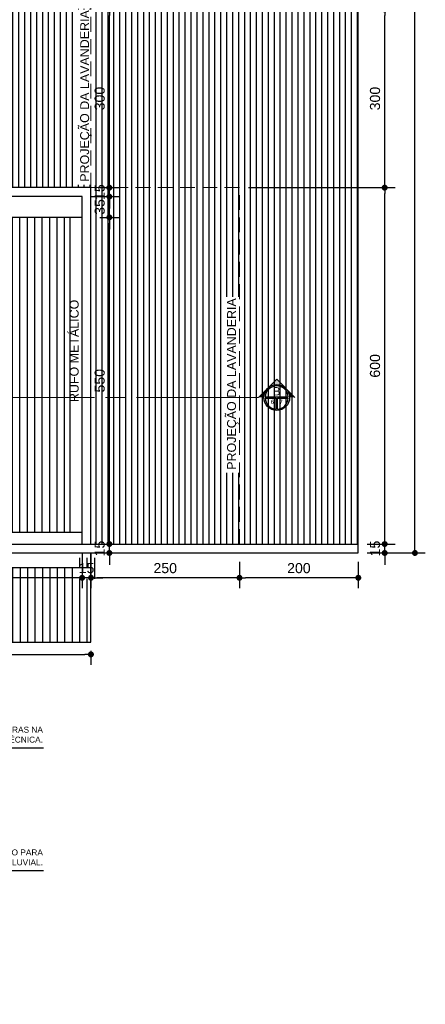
# Model space of a CAD drawing. Header units: metres. Extents: x -44 to 208, y -13 to 238.
# Tile 148 of 154: x 148.61 to 155.44, y 92.79 to 109.36. Entities that reach past the tile are written whole.
import ezdxf
from ezdxf.enums import TextEntityAlignment as Align

# ---------------------------------------------------------------- set-up
doc = ezdxf.new("R2010")
doc.units = ezdxf.units.M
doc.header["$MEASUREMENT"] = 0
doc.linetypes.add('HIDDEN', pattern=[0.375, 0.25, -0.125])
doc.layers.add('A4Proj', color=1, linetype='HIDDEN', lineweight=9)
doc.layers.add('VIS-V03', color=4, linetype='Continuous', lineweight=25)
for name, color, linetype in [('ALV-CONS', 12, 'Continuous'), ('CTA-GER', 35, 'Continuous'), ('HTC-EST', 253, 'Continuous'), ('HTC-PIS', 8, 'Continuous'), ('SMB-GER', 9, 'Continuous'), ('TXT-ESP', 40, 'Continuous'), ('VIS-V04', 30, 'Continuous'), ('VIS-V05', 31, 'Continuous')]:
    doc.layers.add(name, color=color, linetype=linetype)
doc.styles.add('ARIAL', font='arial.ttf')
doc.styles.add('Griffe', font='arial.ttf')
doc.styles.add('Texto Cota', font='arial.ttf')
doc.styles.add('Texto Especificacao 1-100', font='arial.ttf', dxfattribs={"height": 0.15})
doc.dimstyles.new('ARQ-1-100', dxfattribs={"dimscale": 0, "dimtxt": 0.17, "dimasz": 0.1, "dimexe": 0.175, "dimexo": 0.15, "dimgap": 0.075, "dimtad": 1, "dimdec": 0, "dimlfac": 100, "dimzin": 1, "dimdsep": 46, "dimtxsty": 'Texto Cota', "dimblk1": 'DOT', "dimblk2": 'DOT', "dimsah": 1, "dimcen": 0.2, "dimclrd": 256, "dimclre": 256, "dimclrt": 15, "dimaunit": 1, "dimazin": 0, "dimtfac": 1.8, "dimtdec": 0, "dimtix": 1, "dimtmove": 2, "dimatfit": 1, "dimldrblk": 'DOT', "dimfxl": 1, "dimtolj": 1, "dimtzin": 4, "dimlwd": -1, "dimarcsym": 0})

# ---------------------------------------------------------------- blocks, each defined once
blk = doc.blocks.new('_DOT')
at = {"color": 0, "linetype": 'ByBlock'}
blk.add_line((-0.5, 0), (-1, 0), dxfattribs=at)
at = {"color": 0, "linetype": 'ByBlock', "const_width": 0.5}
blk.add_lwpolyline([(-0.25, 0, 1), (0.25, 0, 1)], format="xyb", close=True, dxfattribs=at)
blk = doc.blocks.new('*D3744')
at = {"layer": 'CTA-GER', "lineweight": -2, "transparency": 16777216}
for p, q in [((152.313, 100.235), (152.313, 99.792)), ((154.313, 100.235), (154.313, 99.792))]:
    blk.add_line(p, q, dxfattribs=at)
at = {"layer": 'CTA-GER', "transparency": 16777216}
blk.add_line((154.213, 99.967), (152.413, 99.967), dxfattribs=at)
at = {"layer": 'Defpoints', "color": 0, "transparency": 16777216}
for p in [(152.313, 100.385), (154.313, 100.385), (152.313, 99.967)]:
    blk.add_point(p, dxfattribs=at)
at = {"layer": 'CTA-GER', "transparency": 16777216, "xscale": 0.1, "yscale": 0.1, "zscale": 0.1, "rotation": 180}
blk.add_blockref('_DOT', (152.313, 99.967), dxfattribs=at)
at = {"layer": 'CTA-GER', "transparency": 16777216, "xscale": 0.1, "yscale": 0.1, "zscale": 0.1}
blk.add_blockref('_DOT', (154.313, 99.967), dxfattribs=at)
at = {"layer": 'CTA-GER', "color": 15, "transparency": 16777216, "insert": (153.313, 100.129), "char_height": 0.17, "attachment_point": 5, "style": 'Texto Cota'}
blk.add_mtext('\\A1;200', dxfattribs=at)
blk = doc.blocks.new('*D3745')
at = {"layer": 'CTA-GER', "lineweight": -2, "transparency": 16777216}
for p, q in [((149.813, 100.385), (149.813, 99.792)), ((152.313, 100.235), (152.313, 99.792))]:
    blk.add_line(p, q, dxfattribs=at)
at = {"layer": 'CTA-GER', "transparency": 16777216}
blk.add_line((152.213, 99.967), (149.913, 99.967), dxfattribs=at)
at = {"layer": 'Defpoints', "color": 0, "transparency": 16777216}
for p in [(149.813, 100.535), (152.313, 100.385), (149.813, 99.967)]:
    blk.add_point(p, dxfattribs=at)
at = {"layer": 'CTA-GER', "transparency": 16777216, "xscale": 0.1, "yscale": 0.1, "zscale": 0.1, "rotation": 180}
blk.add_blockref('_DOT', (149.813, 99.967), dxfattribs=at)
at = {"layer": 'CTA-GER', "transparency": 16777216, "xscale": 0.1, "yscale": 0.1, "zscale": 0.1}
blk.add_blockref('_DOT', (152.313, 99.967), dxfattribs=at)
at = {"layer": 'CTA-GER', "color": 15, "transparency": 16777216, "insert": (151.063, 100.129), "char_height": 0.17, "attachment_point": 5, "style": 'Texto Cota'}
blk.add_mtext('\\A1;250', dxfattribs=at)
blk = doc.blocks.new('*D3746')
at = {"layer": 'CTA-GER', "lineweight": -2, "transparency": 16777216}
for p, q in [((149.663, 100.385), (149.663, 99.792)), ((149.813, 100.385), (149.813, 99.792))]:
    blk.add_line(p, q, dxfattribs=at)
at = {"layer": 'CTA-GER', "transparency": 16777216}
for p, q in [((149.563, 99.967), (149.463, 99.967)), ((149.813, 99.967), (149.663, 99.967)), ((149.913, 99.967), (150.013, 99.967))]:
    blk.add_line(p, q, dxfattribs=at)
at = {"layer": 'Defpoints', "color": 0, "transparency": 16777216}
for p in [(149.663, 100.535), (149.813, 100.535), (149.663, 99.967)]:
    blk.add_point(p, dxfattribs=at)
at = {"layer": 'CTA-GER', "transparency": 16777216, "xscale": 0.1, "yscale": 0.1, "zscale": 0.1}
blk.add_blockref('_DOT', (149.663, 99.967), dxfattribs=at)
at = {"layer": 'CTA-GER', "transparency": 16777216, "xscale": 0.1, "yscale": 0.1, "zscale": 0.1, "rotation": 180}
blk.add_blockref('_DOT', (149.813, 99.967), dxfattribs=at)
at = {"layer": 'CTA-GER', "color": 15, "transparency": 16777216, "insert": (149.738, 100.129), "char_height": 0.17, "attachment_point": 5, "style": 'Texto Cota'}
blk.add_mtext('\\A1;15', dxfattribs=at)
blk = doc.blocks.new('*D3747')
at = {"layer": 'CTA-GER', "lineweight": -2, "transparency": 16777216}
for p, q in [((149.663, 100.385), (149.663, 99.792)), ((145.158, 100.235), (145.158, 99.792))]:
    blk.add_line(p, q, dxfattribs=at)
at = {"layer": 'CTA-GER', "transparency": 16777216}
blk.add_line((149.563, 99.967), (145.258, 99.967), dxfattribs=at)
at = {"layer": 'Defpoints', "color": 0, "transparency": 16777216}
for p in [(149.663, 100.535), (145.158, 100.385), (145.158, 99.967)]:
    blk.add_point(p, dxfattribs=at)
at = {"layer": 'CTA-GER', "transparency": 16777216, "xscale": 0.1, "yscale": 0.1, "zscale": 0.1, "rotation": 180}
blk.add_blockref('_DOT', (145.158, 99.967), dxfattribs=at)
at = {"layer": 'CTA-GER', "transparency": 16777216, "xscale": 0.1, "yscale": 0.1, "zscale": 0.1}
blk.add_blockref('_DOT', (149.663, 99.967), dxfattribs=at)
at = {"layer": 'CTA-GER', "color": 15, "transparency": 16777216, "insert": (147.589, 100.135), "char_height": 0.17, "attachment_point": 5, "style": 'Texto Cota'}
blk.add_mtext('\\A1;450', dxfattribs=at)
blk = doc.blocks.new('*D3750')
at = {"layer": 'CTA-GER', "transparency": 16777216}
for p, q in [((150.122, 100.635), (150.122, 100.735)), ((150.122, 100.385), (150.122, 100.535)), ((150.122, 100.285), (150.122, 100.185))]:
    blk.add_line(p, q, dxfattribs=at)
at = {"layer": 'CTA-GER', "lineweight": -2, "transparency": 16777216}
for p, q in [((149.963, 100.535), (150.297, 100.535)), ((149.963, 100.385), (150.297, 100.385))]:
    blk.add_line(p, q, dxfattribs=at)
at = {"layer": 'Defpoints', "color": 0, "transparency": 16777216}
for p in [(149.813, 100.535), (150.122, 100.535), (149.813, 100.385)]:
    blk.add_point(p, dxfattribs=at)
at = {"layer": 'CTA-GER', "transparency": 16777216, "xscale": 0.1, "yscale": 0.1, "zscale": 0.1}
for p, rotation in [((150.122, 100.535), 270), ((150.122, 100.385), 90)]:
    blk.add_blockref('_DOT', p, dxfattribs=dict(at, rotation=rotation))
at = {"layer": 'CTA-GER', "color": 15, "transparency": 16777216, "insert": (149.96, 100.46), "char_height": 0.17, "attachment_point": 5, "rotation": 90, "style": 'Texto Cota'}
blk.add_mtext('\\A1;15', dxfattribs=at)
blk = doc.blocks.new('*D3751')
at = {"layer": 'CTA-GER', "lineweight": -2, "transparency": 16777216}
for p, q in [((149.963, 106.035), (150.297, 106.035)), ((149.963, 100.535), (150.297, 100.535))]:
    blk.add_line(p, q, dxfattribs=at)
at = {"layer": 'CTA-GER', "transparency": 16777216}
blk.add_line((150.122, 100.635), (150.122, 105.935), dxfattribs=at)
at = {"layer": 'Defpoints', "color": 0, "transparency": 16777216}
for p in [(149.813, 106.035), (150.122, 106.035), (149.813, 100.535)]:
    blk.add_point(p, dxfattribs=at)
at = {"layer": 'CTA-GER', "transparency": 16777216, "xscale": 0.1, "yscale": 0.1, "zscale": 0.1}
for p, rotation in [((150.122, 106.035), 90), ((150.122, 100.535), 270)]:
    blk.add_blockref('_DOT', p, dxfattribs=dict(at, rotation=rotation))
at = {"layer": 'CTA-GER', "color": 15, "transparency": 16777216, "insert": (149.96, 103.285), "char_height": 0.17, "attachment_point": 5, "rotation": 90, "style": 'Texto Cota'}
blk.add_mtext('\\A1;550', dxfattribs=at)
blk = doc.blocks.new('*D3752')
at = {"layer": 'CTA-GER', "transparency": 16777216}
for p, q in [((150.122, 106.485), (150.122, 106.585)), ((150.122, 106.035), (150.122, 106.385)), ((150.122, 105.935), (150.122, 105.835))]:
    blk.add_line(p, q, dxfattribs=at)
at = {"layer": 'CTA-GER', "lineweight": -2, "transparency": 16777216}
for p, q in [((149.813, 106.385), (150.297, 106.385)), ((149.963, 106.035), (150.297, 106.035))]:
    blk.add_line(p, q, dxfattribs=at)
at = {"layer": 'Defpoints', "color": 0, "transparency": 16777216}
for p in [(149.663, 106.385), (150.122, 106.385), (149.813, 106.035)]:
    blk.add_point(p, dxfattribs=at)
at = {"layer": 'CTA-GER', "transparency": 16777216, "xscale": 0.1, "yscale": 0.1, "zscale": 0.1}
for p, rotation in [((150.122, 106.385), 270), ((150.122, 106.035), 90)]:
    blk.add_blockref('_DOT', p, dxfattribs=dict(at, rotation=rotation))
at = {"layer": 'CTA-GER', "color": 15, "transparency": 16777216, "insert": (149.96, 106.21), "char_height": 0.17, "attachment_point": 5, "rotation": 90, "style": 'Texto Cota'}
blk.add_mtext('\\A1;35', dxfattribs=at)
blk = doc.blocks.new('*D3753')
at = {"layer": 'CTA-GER', "transparency": 16777216}
for p, q in [((150.122, 106.635), (150.122, 106.735)), ((150.122, 106.385), (150.122, 106.535)), ((150.122, 106.285), (150.122, 106.185))]:
    blk.add_line(p, q, dxfattribs=at)
at = {"layer": 'CTA-GER', "lineweight": -2, "transparency": 16777216}
for p, q in [((149.963, 106.535), (150.297, 106.535)), ((149.813, 106.385), (150.297, 106.385))]:
    blk.add_line(p, q, dxfattribs=at)
at = {"layer": 'Defpoints', "color": 0, "transparency": 16777216}
for p in [(149.813, 106.535), (150.122, 106.535), (149.663, 106.385)]:
    blk.add_point(p, dxfattribs=at)
at = {"layer": 'CTA-GER', "transparency": 16777216, "xscale": 0.1, "yscale": 0.1, "zscale": 0.1}
for p, rotation in [((150.122, 106.535), 270), ((150.122, 106.385), 90)]:
    blk.add_blockref('_DOT', p, dxfattribs=dict(at, rotation=rotation))
at = {"layer": 'CTA-GER', "color": 15, "transparency": 16777216, "insert": (149.96, 106.46), "char_height": 0.17, "attachment_point": 5, "rotation": 90, "style": 'Texto Cota'}
blk.add_mtext('\\A1;15', dxfattribs=at)
blk = doc.blocks.new('*D3754')
at = {"layer": 'CTA-GER', "lineweight": -2, "transparency": 16777216}
for p, q in [((149.963, 109.535), (150.297, 109.535)), ((149.963, 106.535), (150.297, 106.535))]:
    blk.add_line(p, q, dxfattribs=at)
at = {"layer": 'CTA-GER', "transparency": 16777216}
blk.add_line((150.122, 106.635), (150.122, 109.435), dxfattribs=at)
at = {"layer": 'Defpoints', "color": 0, "transparency": 16777216}
for p in [(149.813, 109.535), (150.122, 109.535), (149.813, 106.535)]:
    blk.add_point(p, dxfattribs=at)
at = {"layer": 'CTA-GER', "transparency": 16777216, "xscale": 0.1, "yscale": 0.1, "zscale": 0.1}
for p, rotation in [((150.122, 109.535), 90), ((150.122, 106.535), 270)]:
    blk.add_blockref('_DOT', p, dxfattribs=dict(at, rotation=rotation))
at = {"layer": 'CTA-GER', "color": 15, "transparency": 16777216, "insert": (149.96, 108.035), "char_height": 0.17, "attachment_point": 5, "rotation": 90, "style": 'Texto Cota'}
blk.add_mtext('\\A1;300', dxfattribs=at)
blk = doc.blocks.new('*D3758')
at = {"layer": 'CTA-GER', "transparency": 16777216}
for p, q in [((154.757, 100.635), (154.757, 100.735)), ((154.757, 100.385), (154.757, 100.535)), ((154.757, 100.285), (154.757, 100.185))]:
    blk.add_line(p, q, dxfattribs=at)
at = {"layer": 'CTA-GER', "lineweight": -2, "transparency": 16777216}
for p, q in [((154.463, 100.535), (154.932, 100.535)), ((154.463, 100.385), (154.932, 100.385))]:
    blk.add_line(p, q, dxfattribs=at)
at = {"layer": 'Defpoints', "color": 0, "transparency": 16777216}
for p in [(154.313, 100.535), (154.757, 100.535), (154.313, 100.385)]:
    blk.add_point(p, dxfattribs=at)
at = {"layer": 'CTA-GER', "transparency": 16777216, "xscale": 0.1, "yscale": 0.1, "zscale": 0.1}
for p, rotation in [((154.757, 100.535), 270), ((154.757, 100.385), 90)]:
    blk.add_blockref('_DOT', p, dxfattribs=dict(at, rotation=rotation))
at = {"layer": 'CTA-GER', "color": 15, "transparency": 16777216, "insert": (154.595, 100.46), "char_height": 0.17, "attachment_point": 5, "rotation": 90, "style": 'Texto Cota'}
blk.add_mtext('\\A1;15', dxfattribs=at)
blk = doc.blocks.new('*D3759')
at = {"layer": 'CTA-GER', "lineweight": -2, "transparency": 16777216}
for p, q in [((152.463, 106.535), (154.932, 106.535)), ((154.463, 100.535), (154.932, 100.535))]:
    blk.add_line(p, q, dxfattribs=at)
at = {"layer": 'CTA-GER', "transparency": 16777216}
blk.add_line((154.757, 100.635), (154.757, 106.435), dxfattribs=at)
at = {"layer": 'Defpoints', "color": 0, "transparency": 16777216}
for p in [(152.313, 106.535), (154.757, 106.535), (154.313, 100.535)]:
    blk.add_point(p, dxfattribs=at)
at = {"layer": 'CTA-GER', "transparency": 16777216, "xscale": 0.1, "yscale": 0.1, "zscale": 0.1}
for p, rotation in [((154.757, 106.535), 90), ((154.757, 100.535), 270)]:
    blk.add_blockref('_DOT', p, dxfattribs=dict(at, rotation=rotation))
at = {"layer": 'CTA-GER', "color": 15, "transparency": 16777216, "insert": (154.595, 103.535), "char_height": 0.17, "attachment_point": 5, "rotation": 90, "style": 'Texto Cota'}
blk.add_mtext('\\A1;600', dxfattribs=at)
blk = doc.blocks.new('*D3760')
at = {"layer": 'CTA-GER', "lineweight": -2, "transparency": 16777216}
for p, q in [((154.463, 109.535), (154.932, 109.535)), ((152.463, 106.535), (154.932, 106.535))]:
    blk.add_line(p, q, dxfattribs=at)
at = {"layer": 'CTA-GER', "transparency": 16777216}
blk.add_line((154.757, 106.635), (154.757, 109.435), dxfattribs=at)
at = {"layer": 'Defpoints', "color": 0, "transparency": 16777216}
for p in [(154.313, 109.535), (154.757, 109.535), (152.313, 106.535)]:
    blk.add_point(p, dxfattribs=at)
at = {"layer": 'CTA-GER', "transparency": 16777216, "xscale": 0.1, "yscale": 0.1, "zscale": 0.1}
for p, rotation in [((154.757, 109.535), 90), ((154.757, 106.535), 270)]:
    blk.add_blockref('_DOT', p, dxfattribs=dict(at, rotation=rotation))
at = {"layer": 'CTA-GER', "color": 15, "transparency": 16777216, "insert": (154.595, 108.035), "char_height": 0.17, "attachment_point": 5, "rotation": 90, "style": 'Texto Cota'}
blk.add_mtext('\\A1;300', dxfattribs=at)
blk = doc.blocks.new('*D3764')
at = {"layer": 'CTA-GER', "lineweight": -2, "transparency": 16777216}
for p, q in [((154.463, 119.535), (155.441, 119.535)), ((154.463, 100.385), (155.441, 100.385))]:
    blk.add_line(p, q, dxfattribs=at)
at = {"layer": 'CTA-GER', "transparency": 16777216}
blk.add_line((155.266, 100.485), (155.266, 119.435), dxfattribs=at)
at = {"layer": 'Defpoints', "color": 0, "transparency": 16777216}
for p in [(154.313, 119.535), (155.266, 119.535), (154.313, 100.385)]:
    blk.add_point(p, dxfattribs=at)
at = {"layer": 'CTA-GER', "transparency": 16777216, "xscale": 0.1, "yscale": 0.1, "zscale": 0.1}
for p, rotation in [((155.266, 119.535), 90), ((155.266, 100.385), 270)]:
    blk.add_blockref('_DOT', p, dxfattribs=dict(at, rotation=rotation))
at = {"layer": 'CTA-GER', "color": 15, "transparency": 16777216, "insert": (155.104, 109.96), "char_height": 0.17, "attachment_point": 5, "rotation": 90, "style": 'Texto Cota'}
blk.add_mtext('\\A1;1915', dxfattribs=at)
blk = doc.blocks.new('*D4110')
at = {"layer": 'CTA-GER', "lineweight": -2, "transparency": 16777216}
for p, q in [((146.658, 98.735), (146.658, 98.502)), ((149.812, 98.735), (149.812, 98.502))]:
    blk.add_line(p, q, dxfattribs=at)
at = {"layer": 'CTA-GER', "transparency": 16777216}
blk.add_line((146.758, 98.677), (149.712, 98.677), dxfattribs=at)
at = {"layer": 'Defpoints', "color": 0, "transparency": 16777216}
for p in [(146.658, 98.885), (149.812, 98.885), (149.812, 98.677)]:
    blk.add_point(p, dxfattribs=at)
at = {"layer": 'CTA-GER', "transparency": 16777216, "xscale": 0.1, "yscale": 0.1, "zscale": 0.1, "rotation": 180}
blk.add_blockref('_DOT', (146.658, 98.677), dxfattribs=at)
at = {"layer": 'CTA-GER', "transparency": 16777216, "xscale": 0.1, "yscale": 0.1, "zscale": 0.1}
blk.add_blockref('_DOT', (149.812, 98.677), dxfattribs=at)
at = {"layer": 'CTA-GER', "color": 15, "transparency": 16777216, "insert": (148.235, 98.839), "char_height": 0.17, "attachment_point": 5, "style": 'Texto Cota'}
blk.add_mtext('\\A1;315', dxfattribs=at)
blk = doc.blocks.new('Corte dir-cima')
h = blk.add_hatch(color=256)
h.dxf.hatch_style = 1
h.paths.add_polyline_path([(8.189, 0.439), (7.75, 0.879), (7.311, 0.439, -0.414214)])
h = blk.add_hatch(color=256)
h.dxf.hatch_style = 1
h.paths.add_polyline_path([(7.311, 0.439, 0.198912), (7.129, 0), (6.871, 0)])
h = blk.add_hatch(color=256)
h.dxf.hatch_style = 1
h.paths.add_polyline_path([(8.189, 0.439), (8.629, 0), (8.371, 0, 0.198912)])
for p, q in [((6.871, 0), (7.75, 0.879)), ((8.629, 0), (7.75, 0.879)), ((7.192, 0.031), (8.308, 0.031)), ((7.129, -0.031), (7.129, -0.031)), ((7.192, -0.031), (7.719, -0.031)), ((7.719, -0.559), (7.719, -0.031)), ((7.781, -0.031), (8.308, -0.031)), ((7.781, -0.559), (7.781, -0.031))]:
    blk.add_line(p, q)
at = {"const_width": 0.05}
for points in [[(-6.871, 0), (-1, 0)], [(-0.5, 0), (0.5, 0)], [(1, 0), (6.871, 0)]]:
    blk.add_lwpolyline(points, dxfattribs=at)
blk.add_circle((7.75, 0), 0.621)
for start, end in [(3.1847, 176.8153), (183.1847, 266.8153), (273.1847, 356.8153)]:
    blk.add_arc((7.75, 0), 0.559, start, end)
at = {"style": 'Griffe'}
for tag, height, p in [('A', 0.4, (7.75, 0.295)), ('B', 0.2, (7.537, -0.213)), ('C', 0.2, (7.963, -0.213))]:
    blk.add_attdef(tag, text='', height=height, dxfattribs=at).set_placement(p, align=Align.MIDDLE_CENTER)

msp = doc.modelspace()

# ---------------------------------------------------------------- hatches: boundary and pattern name
at = {"layer": 'ALV-CONS'}
h = msp.add_hatch(dxfattribs=at)
h.set_pattern_fill('ANSI31', color=256, angle=45)
h.set_pattern_definition([(90, (158.3678, 0.38505), (-0.125, 3e-17), [])])
h.paths.add_polyline_path([(149.463, 106.035), (140.013, 106.035), (140.013, 100.735), (149.463, 100.735)])
h.paths.add_polyline_path([(145.164, 103.085), (144.164, 103.085), (144.664, 103.585)], flags=16)
h.paths.add_polyline_path([(144.418, 103.117), (144.946, 103.117), (144.946, 103.323), (144.418, 103.323)], flags=8)
h = msp.add_hatch(dxfattribs=at)
h.set_pattern_fill('ANSI31', color=256, angle=45)
h.paths.add_polyline_path([(149.812, 100.135), (145.409, 100.135), (146.658, 98.885), (149.812, 98.885)])
h.paths.add_polyline_path([(147.418, 99.732), (148.418, 99.732), (147.918, 99.392)], flags=16)
h.paths.add_polyline_path([(149.555, 99.952), (149.904, 99.952), (149.904, 100.303), (149.555, 100.303)])
h.paths.add_polyline_path([(147.548, 99.469), (148.339, 99.469), (148.339, 99.778), (147.548, 99.778)], flags=16)
at = {"layer": 'HTC-PIS'}
h = msp.add_hatch(dxfattribs=at)
h.set_pattern_fill('_USER', color=256, scale=0.1, angle=90, pattern_type=0)
h.set_pattern_definition([(90, (0, 0), (-0.1, 6e-18), [])])
h.paths.add_polyline_path([(139.663, 106.535), (139.663, 109.535), (136.632, 109.539), (136.632, 100.539), (139.663, 100.535)])
h.paths.add_polyline_path([(149.813, 109.535), (139.663, 109.535), (139.663, 106.535), (149.813, 106.535)])
h.paths.add_polyline_path([(144.164, 107.541), (144.664, 108.041), (145.164, 107.541)], flags=16)
h.paths.add_polyline_path([(152.313, 106.535), (149.813, 106.535), (149.813, 100.535), (152.313, 100.535)], flags=17)
h.paths.add_polyline_path([(154.313, 109.535), (149.813, 109.535), (149.813, 106.535), (152.313, 106.535), (152.313, 100.535), (152.463, 100.535), (154.313, 100.535)])
h.paths.add_polyline_path([(154.313, 119.385), (149.813, 119.385), (149.813, 110.735), (154.313, 110.735)])
h.paths.add_polyline_path([(149.813, 119.385), (139.663, 119.385), (139.663, 110.735), (149.813, 110.735)])
h.paths.add_polyline_path([(144.664, 115.098), (144.164, 115.598), (145.164, 115.598)], flags=16)
h.paths.add_polyline_path([(139.663, 119.385), (136.632, 119.385), (136.632, 110.735), (139.663, 110.735)])
h.paths.add_polyline_path([(139.735, 106.581), (139.735, 109.545), (139.426, 109.545), (139.426, 106.581)])
h.paths.add_polyline_path([(143.592, 107.165), (145.879, 107.165), (145.879, 107.474), (143.592, 107.474)], flags=16)
h.paths.add_polyline_path([(149.895, 106.581), (149.895, 109.545), (149.586, 109.545), (149.586, 106.581)])
h.paths.add_polyline_path([(152.369, 101.733), (152.369, 104.696), (152.06, 104.696), (152.06, 101.733)], flags=16)
h.paths.add_polyline_path([(150.139, 114.918), (150.139, 115.202), (149.933, 115.202), (149.933, 114.918)], flags=16)
h.paths.add_polyline_path([(149.895, 114.032), (149.895, 116.995), (149.586, 116.995), (149.586, 114.032)])
h.paths.add_polyline_path([(143.592, 115.618), (145.879, 115.618), (145.879, 115.927), (143.592, 115.927)], flags=16)
h.paths.add_polyline_path([(139.744, 113.698), (139.744, 116.661), (139.435, 116.661), (139.435, 113.698)])

# ---------------------------------------------------------------- linework, layer by layer
at = {"layer": 'A4Proj'}
for p, q in [((149.813, 106.535), (149.813, 119.385)), ((152.313, 106.535), (149.813, 106.535)), ((152.313, 100.535), (152.313, 106.535))]:
    msp.add_line(p, q, dxfattribs=at)
at = {"layer": 'CTA-GER'}
for points in [[(149.016, 97.101), (146.87, 97.101), (143.571, 99.553)], [(149.016, 95.035), (146.87, 95.035), (144.951, 96.449)]]:
    msp.add_lwpolyline(points, dxfattribs=at)
at = {"layer": 'HTC-EST'}
msp.add_line((149.813, 100.535), (152.463, 100.535), dxfattribs=at)
at = {"layer": 'VIS-V03'}
for p, q in [((149.813, 106.535), (139.663, 106.535)), ((149.813, 100.535), (149.813, 106.535)), ((149.663, 106.385), (139.813, 106.385)), ((149.663, 100.535), (149.663, 106.385)), ((136.632, 100.535), (154.313, 100.535)), ((136.632, 100.385), (154.313, 100.385))]:
    msp.add_line(p, q, dxfattribs=at)
msp.add_lwpolyline([(154.313, 100.385), (154.313, 110.001), (153.714, 110.083), (154.912, 110.083), (154.313, 110.166), (154.313, 119.535)], dxfattribs=at)
at = {"layer": 'VIS-V04'}
msp.add_line((149.663, 106.035), (139.813, 106.035), dxfattribs=at)
at = {"layer": 'VIS-V05'}
for p, q in [((149.463, 100.735), (149.463, 106.035)), ((139.813, 100.735), (149.663, 100.735))]:
    msp.add_line(p, q, dxfattribs=at)
for points in [[(145.158, 92.787), (146.658, 92.787), (146.658, 98.885), (149.812, 98.885), (149.812, 100.384)], [(149.813, 100.135), (145.408, 100.135), (145.408, 92.787)]]:
    msp.add_lwpolyline(points, dxfattribs=at)

# ---------------------------------------------------------------- block references
at = {"layer": 'SMB-GER'}
ref = msp.add_blockref('Corte dir-cima', (150.227, 103.003), dxfattribs=dict(at, xscale=0.35, yscale=0.35, zscale=0.35))
ref.add_attrib('A', 'B', dxfattribs={"layer": '0', "height": 0.14, "style": 'Griffe'}).set_placement((152.938, 103.107), align=Align.MIDDLE_CENTER)
ref.add_attrib('B', '6', dxfattribs={"layer": '0', "height": 0.07, "style": 'Griffe'}).set_placement((152.865, 102.929), align=Align.MIDDLE_CENTER)
ref.add_attrib('C', '7', dxfattribs={"layer": '0', "height": 0.07, "style": 'Griffe'}).set_placement((153.014, 102.929), align=Align.MIDDLE_CENTER)

# ---------------------------------------------------------------- texts
at = {"layer": 'TXT-ESP', "char_height": 0.15, "width": 2.97486, "attachment_point": 1, "rotation": 90, "style": 'Texto Especificacao 1-100'}
for s, insert in [('PROJEÇÃO DA LAVANDERIA ', (149.631, 106.635)), ('RUFO METÁLICO', (149.455, 102.926)), ('PROJEÇÃO DA LAVANDERIA ', (152.104, 101.786))]:
    msp.add_mtext(s, dxfattribs=dict(at, insert=insert))
at = {"layer": 'TXT-ESP', "char_height": 0.1, "width": 2.19766, "attachment_point": 3, "style": 'ARIAL'}
for s, insert in [('PREVER CONDENSADORAS NA LAJE TÉCNICA.', (149.004, 97.46)), ('PREVER TUBULAÇÃO PARA DRENAGEM DE ÁGUA PLUVIAL.', (149.004, 95.394))]:
    msp.add_mtext(s, dxfattribs=dict(at, insert=insert))

# ---------------------------------------------------------------- dimensions: what is measured, and where the dimension line sits
at = {"layer": 'CTA-GER'}
for base, p1, p2, picture, middle in [((155.266, 119.535), (154.313, 100.385), (154.313, 119.535), '*D3764', (155.104, 109.96)), ((150.122, 109.535), (149.813, 106.535), (149.813, 109.535), '*D3754', (149.96, 108.035)), ((154.757, 109.535), (152.313, 106.535), (154.313, 109.535), '*D3760', (154.595, 108.035)), ((150.122, 106.535), (149.663, 106.385), (149.813, 106.535), '*D3753', (149.96, 106.46)), ((150.122, 106.385), (149.813, 106.035), (149.663, 106.385), '*D3752', (149.96, 106.21)), ((154.757, 106.535), (154.313, 100.535), (152.313, 106.535), '*D3759', (154.595, 103.535)), ((150.122, 106.035), (149.813, 100.535), (149.813, 106.035), '*D3751', (149.96, 103.285)), ((150.122, 100.535), (149.813, 100.385), (149.813, 100.535), '*D3750', (149.96, 100.46)), ((154.757, 100.535), (154.313, 100.385), (154.313, 100.535), '*D3758', (154.595, 100.46))]:
    dim = msp.add_linear_dim(base=base, p1=p1, p2=p2, angle=90, dimstyle='ARQ-1-100', override={"dimscale": 1}, dxfattribs=at)
    dim.commit()
    dim.dimension.update_dxf_attribs({"geometry": picture, "text_midpoint": middle})
dim = msp.add_linear_dim(base=(145.1583, 99.9669), p1=(149.6631, 100.535), p2=(145.1583, 100.385), dimstyle='ARQ-1-100', override={"dimscale": 1}, dxfattribs=at)
dim.commit()
dim.dimension.update_dxf_attribs({"geometry": '*D3747', "text_midpoint": (147.5893, 100.1354), "dimtype": 160})
for base, p1, p2, picture, middle in [((149.663, 99.967), (149.813, 100.535), (149.663, 100.535), '*D3746', (149.738, 100.129)), ((149.813, 99.967), (152.313, 100.385), (149.813, 100.535), '*D3745', (151.063, 100.129)), ((152.313, 99.967), (154.313, 100.385), (152.313, 100.385), '*D3744', (153.313, 100.129)), ((149.812, 98.677), (146.658, 98.885), (149.812, 98.885), '*D4110', (148.235, 98.839))]:
    dim = msp.add_linear_dim(base=base, p1=p1, p2=p2, dimstyle='ARQ-1-100', override={"dimscale": 1}, dxfattribs=at)
    dim.commit()
    dim.dimension.update_dxf_attribs({"geometry": picture, "text_midpoint": middle})

doc.saveas('drawing.dxf')
